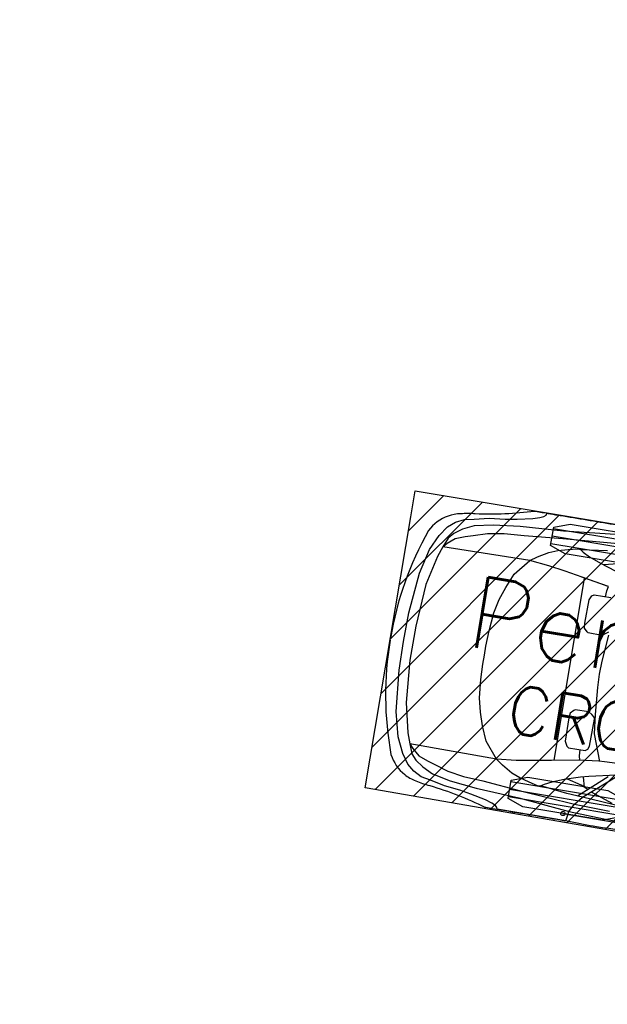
# Model space of a CAD drawing. Header units: metres. Extents: x 147454 to 148962, y 409264 to 410698.
# Tile 4 of 36: x 147464.28 to 147467.85, y 410579.5 to 410585.48. Entities that reach past the tile are written whole.
import ezdxf
from ezdxf import colors
from ezdxf.entities.mleader import LeaderData, LeaderLine
from ezdxf.enums import TextEntityAlignment as Align
from ezdxf.math import Vec2, Vec3

# ---------------------------------------------------------------- set-up
doc = ezdxf.new("R2010")
doc.units = ezdxf.units.M
doc.layers.get('0').update_dxf_attribs({"color": 151})
doc.layers.add('Iv-a-hulp', color=161, linetype='Continuous', plot=False)
doc.layers.add('X-XX-AL-T18', color=10, linetype='Continuous', lineweight=18)
doc.styles.add('NLCS-ISO-M500-T18', font='NLCS-ISO.TTF', dxfattribs={"height": 0.9})
doc.styles.add('TSText', font='Simplex.shx')

# ---------------------------------------------------------------- blocks, each defined once
blk = doc.blocks.new('*U183')
at = {"color": 3, "linetype": 'Continuous', "ltscale": 1.524}
blk.add_circle((0, 0), 0.0127, dxfattribs=at)
blk = doc.blocks.new('*U233')
at = {"color": 4, "linetype": 'Continuous', "ltscale": 1.524, "flags": 128}
blk.add_lwpolyline([(147470.095, 410580.1658), (147466.3799, 410580.8132), (147466.6561, 410582.4601), (147466.6561, 410582.4601), (147466.6825, 410582.618), (147470.1462, 410582.0396)], dxfattribs=at)
blk = doc.blocks.new('*U235')
at = {"color": 7, "linetype": 'Continuous', "ltscale": 1.524}
for p, q in [((-13.394, 2.922), (-13.359, 2.956)), ((-13.359, 2.956), (-13.35, 2.991)), ((-14.146, 2.741), (-13.916, 2.784)), ((-13.916, 2.784), (-13.607, 2.844)), ((-13.607, 2.844), (-13.474, 2.887)), ((-13.474, 2.887), (-13.394, 2.922)), ((-11.927, 2.801), (-12.961, 2.697)), ((-15.114, 2.517), (-14.948, 2.604)), ((-14.948, 2.604), (-14.756, 2.637)), ((-14.756, 2.637), (-14.464, 2.706)), ((-14.367, 2.585), (-14.738, 2.508)), ((-14.464, 2.706), (-14.146, 2.741)), ((-13.828, 2.646), (-14.367, 2.585)), ((-12.961, 2.697), (-13.828, 2.646)), ((-12.952, 2.551), (-11.847, 2.637)), ((-15.39, 2.205), (-15.257, 2.399)), ((-15.257, 2.399), (-15.114, 2.517)), ((-14.951, 2.404), (-15.11, 2.292)), ((-14.738, 2.508), (-14.951, 2.404)), ((-14.721, 2.318), (-14.447, 2.404)), ((-14.447, 2.404), (-14.119, 2.456)), ((-14.119, 2.456), (-13.722, 2.482)), ((-13.722, 2.482), (-12.952, 2.551)), ((-12.812, 2.354), (-12.632, 2.395)), ((-12.632, 2.395), (-12.59, 2.395)), ((-12.59, 2.395), (-12.569, 2.39)), ((-12.569, 2.39), (-12.506, 2.349)), ((-12.033, 2.456), (-12.568, 2.39)), ((-15.533, 1.893), (-15.39, 2.205)), ((-15.207, 2.18), (-15.279, 1.99)), ((-15.11, 2.292), (-15.207, 2.18)), ((-15.207, 2.077), (-15.066, 2.197)), ((-15.066, 2.197), (-14.88, 2.266)), ((-14.88, 2.266), (-14.721, 2.318)), ((-13.392, 2.107), (-13.181, 2.231)), ((-13.181, 2.231), (-13.007, 2.297)), ((-13.007, 2.297), (-12.812, 2.354)), ((-12.506, 2.349), (-12.363, 2.277)), ((-12.363, 2.277), (-12.131, 2.189)), ((-12.131, 2.189), (-11.815, 2.087)), ((-11.779, 2.239), (-12.067, 2.169)), ((-15.279, 1.99), (-15.357, 1.786)), ((-15.279, 1.99), (-15.207, 2.077)), ((-13.529, 2.009), (-15.279, 1.99)), ((-13.789, 1.689), (-13.529, 2.009)), ((-13.529, 2.009), (-13.392, 2.107)), ((-13.134, 1.968), (-13.529, 2.009)), ((-12.801, 1.917), (-13.134, 1.968)), ((-15.655, 1.398), (-15.533, 1.893)), ((-15.357, 1.786), (-15.489, 1.194)), ((-12.443, 1.855), (-12.801, 1.917)), ((-11.893, 1.755), (-12.448, 1.854)), ((-11.905, 1.757), (-12.443, 1.855)), ((-12.392, -1.846), (-12.392, 1.846)), ((-13.911, 1.398), (-13.789, 1.689)), ((-11.919, 1.547), (-11.913, 1.668)), ((-11.913, 1.668), (-11.893, 1.755)), ((-15.732, 0.58), (-15.655, 1.398)), ((-13.999, 1.14), (-13.911, 1.398)), ((-12.242, 0.958), (-12.234, 1.43)), ((-12.234, 1.43), (-12.189, 1.52)), ((-12.189, 1.52), (-12.152, 1.546)), ((-12.152, 1.546), (-11.814, 1.547)), ((-15.489, 1.194), (-15.555, 0.343)), ((-14.065, 0.86), (-13.999, 1.14)), ((-14.098, 0.494), (-14.065, 0.86)), ((-12.233, 0.86), (-12.242, 0.958)), ((-12.168, 0.798), (-12.233, 0.86)), ((-12.141, 0.78), (-12.168, 0.798)), ((-11.803, 0.817), (-11.867, 0.772)), ((-11.748, 0.861), (-11.803, 0.817)), ((-11.734, 0.803), (-11.779, 0.268)), ((-11.867, 0.772), (-12.141, 0.78)), ((-15.743, 0), (-15.732, 0.58)), ((-14.109, 0.182), (-14.098, 0.494)), ((-15.555, 0.343), (-15.555, 0)), ((-11.779, 0.268), (-11.788, 0)), ((-15.732, -0.58), (-15.743, 0)), ((-14.109, 0), (-14.109, 0.182)), ((-14.109, -0.182), (-14.109, 0)), ((-11.788, 0), (-11.779, -0.268)), ((-15.555, 0), (-15.555, -0.343)), ((-14.098, -0.494), (-14.109, -0.182)), ((-15.555, -0.343), (-15.489, -1.194)), ((-11.779, -0.268), (-11.734, -0.803)), ((-15.655, -1.398), (-15.732, -0.58)), ((-14.065, -0.86), (-14.098, -0.494)), ((-12.141, -0.78), (-12.168, -0.798)), ((-11.867, -0.772), (-12.141, -0.78)), ((-11.803, -0.817), (-11.867, -0.772)), ((-13.999, -1.14), (-14.065, -0.86)), ((-12.233, -0.86), (-12.242, -0.958)), ((-12.242, -0.958), (-12.234, -1.43)), ((-12.168, -0.798), (-12.233, -0.86)), ((-11.748, -0.861), (-11.803, -0.817)), ((-11.73, -0.897), (-11.748, -0.861)), ((-11.741, -1.449), (-11.73, -0.897)), ((-11.734, -0.803), (-11.688, -1.186)), ((-13.911, -1.398), (-13.999, -1.14)), ((-15.489, -1.194), (-15.357, -1.786)), ((-11.688, -1.186), (-11.496, -1.712)), ((-15.533, -1.893), (-15.655, -1.398)), ((-13.789, -1.689), (-13.911, -1.398)), ((-12.234, -1.43), (-12.189, -1.52)), ((-12.189, -1.52), (-12.152, -1.546)), ((-12.152, -1.546), (-11.814, -1.547)), ((-11.919, -1.547), (-11.913, -1.668)), ((-11.814, -1.547), (-11.768, -1.512)), ((-11.768, -1.512), (-11.741, -1.449)), ((-13.529, -2.009), (-13.789, -1.689)), ((-11.893, -1.755), (-12.448, -1.854)), ((-11.905, -1.757), (-12.443, -1.855)), ((-11.913, -1.668), (-11.893, -1.755)), ((-11.508, -1.71), (-11.905, -1.757)), ((-11.396, -1.702), (-11.508, -1.71)), ((-10.657, -1.685), (-11.396, -1.702)), ((-15.39, -2.205), (-15.533, -1.893)), ((-15.357, -1.786), (-15.279, -1.99)), ((-12.801, -1.917), (-13.134, -1.968)), ((-12.443, -1.855), (-12.801, -1.917)), ((-11.714, -2.473), (-11.069, -1.922)), ((-11.113, -1.928), (-11.654, -2.045)), ((-13.529, -2.009), (-15.279, -1.99)), ((-15.279, -1.99), (-15.207, -2.077)), ((-15.279, -1.99), (-15.207, -2.18)), ((-15.207, -2.077), (-15.066, -2.197)), ((-13.134, -1.968), (-13.529, -2.009)), ((-13.392, -2.107), (-13.529, -2.009)), ((-13.181, -2.231), (-13.392, -2.107)), ((-11.815, -2.087), (-12.131, -2.189)), ((-11.654, -2.045), (-11.815, -2.087)), ((-11.272, -1.991), (-11.814, -2.468)), ((-11.705, -2.273), (-11.76, -2.073)), ((-15.257, -2.399), (-15.39, -2.205)), ((-15.207, -2.18), (-15.11, -2.292)), ((-15.11, -2.292), (-14.951, -2.404)), ((-15.066, -2.197), (-14.88, -2.266)), ((-14.88, -2.266), (-14.721, -2.318)), ((-14.721, -2.318), (-14.447, -2.404)), ((-13.007, -2.297), (-13.181, -2.231)), ((-12.812, -2.354), (-13.007, -2.297)), ((-12.632, -2.395), (-12.812, -2.354)), ((-12.506, -2.349), (-12.569, -2.39)), ((-12.363, -2.277), (-12.506, -2.349)), ((-12.131, -2.189), (-12.363, -2.277)), ((-11.779, -2.239), (-12.067, -2.169)), ((-11.632, -2.307), (-11.779, -2.239)), ((-11.559, -2.341), (-11.118, -2.492)), ((-15.114, -2.517), (-15.257, -2.399)), ((-14.948, -2.604), (-15.114, -2.517)), ((-14.951, -2.404), (-14.738, -2.508)), ((-14.738, -2.508), (-14.367, -2.585)), ((-14.447, -2.404), (-14.119, -2.456)), ((-14.119, -2.456), (-13.722, -2.482)), ((-13.722, -2.482), (-12.952, -2.551)), ((-12.952, -2.551), (-11.847, -2.637)), ((-12.59, -2.395), (-12.632, -2.395)), ((-12.569, -2.39), (-12.59, -2.395)), ((-12.033, -2.456), (-12.568, -2.39)), ((-11.714, -2.473), (-12.033, -2.456)), ((-11.847, -2.637), (-11.714, -2.473)), ((-10.892, -2.528), (-11.714, -2.473)), ((-14.756, -2.637), (-14.948, -2.604)), ((-14.464, -2.706), (-14.756, -2.637)), ((-14.146, -2.741), (-14.464, -2.706)), ((-14.367, -2.585), (-13.828, -2.646)), ((-13.916, -2.784), (-14.146, -2.741)), ((-13.828, -2.646), (-12.961, -2.697)), ((-12.961, -2.697), (-11.927, -2.801)), ((-11.935, -2.801), (-11.847, -2.637)), ((-11.847, -2.637), (-11.135, -2.661)), ((-13.607, -2.844), (-13.916, -2.784)), ((-13.474, -2.887), (-13.607, -2.844)), ((-13.394, -2.922), (-13.474, -2.887)), ((-13.359, -2.956), (-13.394, -2.922)), ((-11.962, -2.991), (-11.944, -2.87)), ((-11.944, -2.87), (-11.935, -2.801)), ((-11.927, -2.801), (-11.223, -2.832)), ((-11.223, -2.832), (-10.366, -2.851)), ((-13.35, -2.991), (-13.359, -2.956)), ((-11.962, -2.991), (-13.35, -2.991))]:
    blk.add_line(p, q, dxfattribs=at)
at = {"color": 2, "linetype": 'Continuous', "ltscale": 1.524}
for p, q in [((-10.918, 2.71), (-13.169, 2.71)), ((-10.918, 2.56), (-13.169, 2.56)), ((-10.918, 2.41), (-13.169, 2.41)), ((-10.918, -2.41), (-13.169, -2.41)), ((-10.918, -2.56), (-13.169, -2.56)), ((-10.918, -2.71), (-13.169, -2.71))]:
    blk.add_line(p, q, dxfattribs=at)
at = {"color": 7, "linetype": 'Continuous', "ltscale": 1.524, "flags": 128}
for points in [[(-16.01, -0.019, 0.087361), (-15.617, -2.264, 0.149552), (-15.281, -2.615, 0.076524), (-15.043, -2.701, 0.03911), (-14.753, -2.747, -0.0414), (-13.597, -2.991, 0.023007), (-13.577, -2.991, -0.023007), (-13.441, -2.991, 0.022807), (-13.273, -2.991, -0.023044), (-13.078, -2.991, 0.023044), (-12.947, -2.991, -0.001731), (-11.864, -2.992, 0.015295), (-11.338, -3.002, -0.002997), (-10.359, -2.997)], [(-11.864, 2.992, -0.001731), (-12.947, 2.991, 0.023044), (-13.078, 2.991, -0.023044), (-13.273, 2.991, 0.022807), (-13.441, 2.991, -0.023007), (-13.577, 2.991, 0.023007), (-13.597, 2.991, -0.0414), (-14.753, 2.747, 0.03911), (-15.043, 2.701, 0.076524), (-15.281, 2.615, 0.149552), (-15.617, 2.264, 0.087361), (-16.01, 0.019)]]:
    blk.add_lwpolyline(points, format="xyb", dxfattribs=at)
at = {"color": 1, "linetype": 'Continuous', "ltscale": 1.524, "flags": 128}
for points in [[(-10.918, 2.747), (-10.918, 2.372), (-11.233, 2.259), (-12.854, 2.259), (-13.169, 2.372), (-13.169, 2.747), (-12.854, 2.86), (-11.233, 2.86)], [(-10.918, -2.372), (-10.918, -2.747), (-11.233, -2.86), (-12.854, -2.86), (-13.169, -2.747), (-13.169, -2.372), (-12.854, -2.259), (-11.233, -2.259)]]:
    blk.add_lwpolyline(points, close=True, dxfattribs=at)
blk = doc.blocks.new('*U234')
at = {"xscale": 0.3047304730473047, "yscale": 0.3047304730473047, "zscale": 0.3047304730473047, "rotation": 350.4821343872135}
blk.add_blockref('*U235', (0.8876, -0.1488), dxfattribs=at)
at = {"color": 7, "style": 'TSText'}
for s, height, p in [('Personenauto', 0.43575, (-1.477, 0.5039)), ('CROW 2012 (NL)', 0.2905, (-1.5671, -0.0333))]:
    blk.add_text(s, height=height, rotation=350.48213, dxfattribs=at).set_placement(p, align=Align.MIDDLE_CENTER)
blk = doc.blocks.new('*U176')
at = {"transparency": 33554585}
h = blk.add_hatch(dxfattribs=at)
h.set_pattern_fill('LINE', color=3, scale=0.06096, angle=45, style=0)
h.paths.add_polyline_path([(147466.6561, 410582.4601), (147466.6825, 410582.618), (147470.1462, 410582.0396), (147470.9979, 410581.9149), (147471.8324, 410581.8248), (147472.6464, 410581.7842), (147473.428, 410581.8059), (147474.1639, 410581.8975), (147474.5201, 410581.9731), (147474.8673, 410582.0701), (147475.2032, 410582.1901), (147475.5282, 410582.3353), (147475.8383, 410582.5068), (147476.1317, 410582.7071), (147476.3924, 410582.927), (147476.6413, 410583.1868), (147476.8626, 410583.468), (147477.0606, 410583.7633), (147477.4055, 410584.3866), (147477.7299, 410585.067), (147478.0438, 410585.7993), (147478.3069, 410586.4872), (147478.5733, 410587.2793), (147478.8067, 410588.0883), (147478.987, 410588.9065), (147479.098, 410589.733), (147479.1388, 410590.5119), (147479.1148, 410591.3482), (147479.0241, 410592.1558), (147478.9381, 410592.5897), (147477.9591, 410596.6679), (147477.8605, 410597.5834), (147477.7883, 410598.5157), (147477.7457, 410599.4019), (147477.7282, 410600.3419), (147477.7391, 410601.2819), (147477.7784, 410602.2201), (147477.8457, 410603.153), (147477.9403, 410604.0784), (147478.0533, 410604.937), (147478.1999, 410605.8481), (147478.3729, 410606.7515), (147478.5725, 410607.6497), (147478.7954, 410608.5437), (147479.1747, 410610.3015), (147479.5902, 410612.0825), (147480.0479, 410613.8525), (147480.5494, 410615.6176), (147481.0783, 410617.3246), (147481.683, 410619.1204), (147481.8572, 410619.5629), (147482.0542, 410619.9946), (147482.4951, 410620.8157), (147482.8629, 410621.4417), (147483.3466, 410622.2017), (147484.3595, 410623.6801), (147486.3562, 410627.5305), (147487.9822, 410626.6909), (147487.2036, 410625.1038), (147486.3906, 410623.5113), (147483.9066, 410618.9415), (147483.5279, 410618.1584), (147483.1819, 410617.3602), (147482.8705, 410616.5516), (147482.6137, 410615.7975), (147482.1107, 410614.1074), (147481.646, 410612.3852), (147481.2225, 410610.6527), (147480.841, 410608.9138), (147480.508, 410607.2064), (147480.2091, 410605.4566), (147479.97, 410603.76), (147479.8826, 410602.8801), (147479.8221, 410602.0006), (147479.7883, 410601.1232), (147479.7811, 410600.245), (147479.8003, 410599.3663), (147479.8428, 410598.5363), (147479.914, 410597.6553), (147480.0422, 410596.5446), (147480.4406, 410595.7432), (147480.7986, 410594.8672), (147481.0865, 410593.9716), (147481.3022, 410593.0693), (147481.4495, 410592.1498), (147481.5243, 410591.2675), (147481.4364, 410590.3389), (147481.3078, 410589.4661), (147481.1219, 410588.5006), (147480.8935, 410587.5519), (147480.6942, 410586.8494), (147480.3982, 410584.3928), (147480.2942, 410583.8574), (147480.1407, 410583.3325), (147479.935, 410582.836), (147479.6881, 410582.3813), (147479.3964, 410581.9528), (147479.06, 410581.5512), (147478.6811, 410581.1791), (147478.265, 410580.8423), (147477.842, 410580.5595), (147477.3812, 410580.3063), (147476.8981, 410580.0929), (147476.4095, 410579.9232), (147475.9148, 410579.7932), (147475.4259, 410579.7022), (147474.9211, 410579.6436), (147474.4275, 410579.6186), (147473.9229, 410579.624), (147473.4221, 410579.658), (147472.9275, 410579.7178), (147470.095, 410580.1658), (147466.3799, 410580.8132), (147466.6561, 410582.4601), (147466.6561, 410582.4601)], flags=16)
h.paths.add_polyline_path([(147484.9361, 410622.7731), (147485.0304, 410622.7274), (147485.127, 410622.6866), (147485.2256, 410622.6509), (147485.326, 410622.6205), (147485.4277, 410622.5953), (147485.5307, 410622.5756), (147485.5989, 410622.5655), (147485.6487, 410622.57), (147485.6967, 410622.5842), (147485.7409, 410622.6076), (147485.7712, 410622.6316), (147485.7975, 410622.66), (147485.8254, 410622.695), (147485.8504, 410622.7321), (147485.9174, 410622.8243), (147485.989, 410622.9129), (147486.0653, 410622.9976), (147486.0779, 410623.0108), (147486.0795, 410623.0136), (147486.0808, 410623.0164), (147486.0899, 410623.035), (147486.0997, 410623.0531), (147486.112, 410623.0756), (147486.1232, 410623.0986), (147486.1363, 410623.1254), (147486.1506, 410623.1516), (147486.1601, 410623.1691), (147486.1688, 410623.1869), (147486.2445, 410623.3336), (147486.3208, 410623.48), (147486.3866, 410623.6005), (147486.397, 410623.6211), (147486.4643, 410623.7541), (147486.5323, 410623.8867), (147486.7214, 410624.2527), (147486.772, 410624.349), (147486.7758, 410624.3563), (147486.7796, 410624.3635), (147487.1283, 410625.0389), (147487.1285, 410625.0386), (147487.1286, 410625.0384), (147487.1291, 410625.0377), (147487.1296, 410625.037), (147487.1301, 410625.0364), (147487.1307, 410625.036), (147487.1308, 410625.0358), (147487.131, 410625.0357), (147487.1311, 410625.0357), (147487.1312, 410625.0356), (147487.1312, 410625.0356), (147487.1313, 410625.0356), (147487.1314, 410625.0355), (147487.1315, 410625.0354), (147487.1317, 410625.0354), (147487.1318, 410625.0353), (147487.1318, 410625.0353), (147487.1318, 410625.0353), (147487.1319, 410625.0353), (147487.1319, 410625.0353), (147487.132, 410625.0352), (147487.132, 410625.0352), (147487.1324, 410625.0351), (147487.1327, 410625.035), (147487.133, 410625.0349), (147487.1333, 410625.0349), (147487.1335, 410625.0349), (147487.1337, 410625.0348), (147487.1338, 410625.0348), (147487.134, 410625.0348), (147487.1343, 410625.0349), (147487.1344, 410625.0349), (147487.1345, 410625.0349), (147487.1346, 410625.0349), (147487.1348, 410625.0349), (147487.1349, 410625.0349), (147487.1349, 410625.035), (147487.1349, 410625.035), (147487.1349, 410625.035), (147487.1355, 410625.0351), (147487.1361, 410625.0353), (147487.1369, 410625.0356), (147487.1376, 410625.0358), (147487.1384, 410625.0362), (147487.1391, 410625.0367), (147487.1476, 410625.0436), (147487.1477, 410625.0437), (147487.1479, 410625.0438), (147487.1486, 410625.0444), (147487.149, 410625.0453), (147487.1565, 410625.0566), (147487.1625, 410625.0687), (147487.1691, 410625.0896), (147487.1719, 410625.1113), (147487.2254, 410625.212), (147487.2789, 410625.3126), (147487.4136, 410625.5744), (147487.5462, 410625.8373), (147487.6372, 410626.0235), (147487.6842, 410626.1309), (147487.7058, 410626.1978), (147487.7239, 410626.2658), (147487.7384, 410626.3346), (147487.7439, 410626.3671), (147487.7525, 410626.4275), (147487.753, 410626.4885), (147487.7454, 410626.549), (147487.7298, 410626.608), (147487.7064, 410626.6643), (147487.6782, 410626.7108), (147487.6468, 410626.7552), (147487.6124, 410626.7973), (147487.5752, 410626.837), (147487.5354, 410626.874), (147487.4931, 410626.9082), (147487.4485, 410626.9394), (147487.3598, 410627.0005), (147487.2681, 410627.057), (147487.1735, 410627.1085), (147487.1692, 410627.1107), (147487.0725, 410627.1582), (147486.9734, 410627.2006), (147486.8723, 410627.2377), (147486.8678, 410627.2392), (147486.8165, 410627.2575), (147486.7642, 410627.2722), (147486.711, 410627.2832), (147486.6571, 410627.2906), (147486.6028, 410627.2942), (147486.5485, 410627.2941), (147486.4942, 410627.2903), (147486.4348, 410627.2766), (147486.3776, 410627.2552), (147486.3239, 410627.2264), (147486.2744, 410627.1907), (147486.2302, 410627.1487), (147486.1812, 410627.0983), (147486.1349, 410627.0453), (147486.0915, 410626.99), (147486.0721, 410626.9633), (147485.9676, 410626.7844), (147485.9127, 410626.6808), (147485.7752, 410626.4205), (147485.6397, 410626.159), (147485.5886, 410626.0571), (147485.5375, 410625.9552), (147485.5214, 410625.9404), (147485.5082, 410625.9229), (147485.5018, 410625.911), (147485.4969, 410625.8983), (147485.4964, 410625.8975), (147485.4964, 410625.8966), (147485.4964, 410625.8964), (147485.4964, 410625.8962), (147485.4956, 410625.8853), (147485.4957, 410625.8844), (147485.4958, 410625.8836), (147485.4961, 410625.8828), (147485.4963, 410625.8821), (147485.4965, 410625.8815), (147485.4967, 410625.8809), (147485.4967, 410625.8809), (147485.4967, 410625.8808), (147485.4967, 410625.8808), (147485.4967, 410625.8808), (147485.4968, 410625.8806), (147485.4968, 410625.8805), (147485.4969, 410625.8804), (147485.497, 410625.8803), (147485.4971, 410625.88), (147485.4972, 410625.8799), (147485.4973, 410625.8798), (147485.4974, 410625.8797), (147485.4975, 410625.8795), (147485.4978, 410625.8793), (147485.498, 410625.8791), (147485.4983, 410625.8789), (147485.4986, 410625.8787), (147485.4986, 410625.8786), (147485.4986, 410625.8786), (147485.4987, 410625.8786), (147485.4988, 410625.8785), (147485.4988, 410625.8785), (147485.4988, 410625.8785), (147485.4989, 410625.8785), (147485.499, 410625.8784), (147485.4991, 410625.8783), (147485.4993, 410625.8783), (147485.4993, 410625.8782), (147485.4994, 410625.8782), (147485.4995, 410625.8782), (147485.4996, 410625.8781), (147485.4998, 410625.8781), (147485.4999, 410625.878), (147485.5006, 410625.8778), (147485.5014, 410625.8777), (147485.5022, 410625.8777), (147485.5031, 410625.8778), (147485.5034, 410625.8778), (147485.5037, 410625.8778), (147485.155, 410625.2024), (147485.1512, 410625.1951), (147485.1475, 410625.1878), (147485.0983, 410625.0908), (147484.9094, 410624.7247), (147484.8407, 410624.5925), (147484.7711, 410624.4606), (147484.7099, 410624.3377), (147484.7003, 410624.3167), (147484.625, 410624.1698), (147484.5493, 410624.0232), (147484.5398, 410624.0057), (147484.5311, 410623.9878), (147484.518, 410623.961), (147484.5037, 410623.9349), (147484.4914, 410623.9124), (147484.4802, 410623.8893), (147484.4711, 410623.8708), (147484.4612, 410623.8527), (147484.4597, 410623.8499), (147484.4583, 410623.8471), (147484.4344, 410623.7357), (147484.4046, 410623.6257), (147484.3691, 410623.5175), (147484.3629, 410623.5002), (147484.3471, 410623.4583), (147484.3347, 410623.4153), (147484.3268, 410623.3775), (147484.3247, 410623.3388), (147484.3313, 410623.2892), (147484.3475, 410623.2419), (147484.3726, 410623.1987), (147484.4459, 410623.1236), (147484.5229, 410623.0525), (147484.6036, 410622.9855), (147484.6876, 410622.9228), (147484.7748, 410622.8646), (147484.865, 410622.8111), (147484.9257, 410622.7785)], is_closed=False, flags=8)
h.paths.add_polyline_path([(147466.5316, 410581.7096), (147466.5168, 410581.6058), (147466.5075, 410581.5014), (147466.5037, 410581.3966), (147466.5054, 410581.2918), (147466.5126, 410581.1872), (147466.5252, 410581.0831), (147466.5364, 410581.0151), (147466.5559, 410580.969), (147466.5841, 410580.9277), (147466.6199, 410580.8927), (147466.652, 410580.8712), (147466.6871, 410580.8548), (147466.729, 410580.839), (147466.7719, 410580.8265), (147466.8802, 410580.7909), (147466.9864, 410580.7497), (147467.0904, 410580.703), (147467.1068, 410580.695), (147467.1099, 410580.6944), (147467.113, 410580.694), (147467.1335, 410580.691), (147467.1537, 410580.6872), (147467.1789, 410580.6824), (147467.2043, 410580.6787), (147467.2338, 410580.6745), (147467.2631, 410580.6689), (147467.2826, 410580.6651), (147467.3023, 410580.6623), (147467.4651, 410580.635), (147467.6278, 410580.6072), (147467.7626, 410580.5813), (147467.7854, 410580.5776), (147467.9326, 410580.5543), (147468.0797, 410580.53), (147468.4859, 410580.4617), (147468.5931, 410580.443), (147468.6012, 410580.4416), (147468.6092, 410580.4403), (147469.3589, 410580.3146), (147469.3587, 410580.3143), (147469.3585, 410580.3141), (147469.358, 410580.3134), (147469.3574, 410580.3127), (147469.3571, 410580.3121), (147469.3568, 410580.3114), (147469.3567, 410580.3112), (147469.3567, 410580.3111), (147469.3567, 410580.311), (147469.3566, 410580.3109), (147469.3566, 410580.3108), (147469.3566, 410580.3107), (147469.3566, 410580.3106), (147469.3566, 410580.3104), (147469.3565, 410580.3103), (147469.3565, 410580.3102), (147469.3565, 410580.3102), (147469.3565, 410580.3101), (147469.3565, 410580.3101), (147469.3565, 410580.31), (147469.3565, 410580.31), (147469.3565, 410580.3099), (147469.3565, 410580.3096), (147469.3565, 410580.3092), (147469.3565, 410580.3089), (147469.3566, 410580.3086), (147469.3566, 410580.3084), (147469.3567, 410580.3082), (147469.3567, 410580.3081), (147469.3567, 410580.308), (147469.3568, 410580.3076), (147469.3569, 410580.3076), (147469.3569, 410580.3074), (147469.357, 410580.3073), (147469.3571, 410580.3072), (147469.3571, 410580.3071), (147469.3571, 410580.3071), (147469.3571, 410580.3071), (147469.3571, 410580.3071), (147469.3575, 410580.3066), (147469.3579, 410580.306), (147469.3583, 410580.3054), (147469.3588, 410580.3048), (147469.3594, 410580.3041), (147469.36, 410580.3036), (147469.3692, 410580.2977), (147469.3694, 410580.2976), (147469.3695, 410580.2975), (147469.3703, 410580.2969), (147469.3713, 410580.2968), (147469.3843, 410580.2932), (147469.3977, 410580.2911), (147469.4196, 410580.2912), (147469.4411, 410580.2952), (147469.5533, 410580.275), (147469.6655, 410580.2548), (147469.956, 410580.2066), (147470.2468, 410580.1606), (147470.4519, 410580.1309), (147470.5685, 410580.1189), (147470.6388, 410580.1188), (147470.709, 410580.1223), (147470.779, 410580.1296), (147470.8117, 410580.1343), (147470.8718, 410580.1445), (147470.93, 410580.1627), (147470.9853, 410580.1884), (147471.0367, 410580.2213), (147471.0832, 410580.2608), (147471.1188, 410580.3019), (147471.1515, 410580.3453), (147471.1811, 410580.3909), (147471.2075, 410580.4385), (147471.2306, 410580.4877), (147471.2502, 410580.5384), (147471.2663, 410580.5903), (147471.2974, 410580.6935), (147471.3231, 410580.7981), (147471.3433, 410580.904), (147471.344, 410580.9087), (147471.3597, 410581.0153), (147471.3698, 410581.1226), (147471.3743, 410581.2302), (147471.3744, 410581.235), (147471.3761, 410581.2893), (147471.3741, 410581.3437), (147471.3683, 410581.3977), (147471.3589, 410581.4513), (147471.3457, 410581.5041), (147471.329, 410581.5558), (147471.3088, 410581.6063), (147471.2777, 410581.6587), (147471.2398, 410581.7066), (147471.196, 410581.7489), (147471.1468, 410581.7851), (147471.0934, 410581.8144), (147471.0303, 410581.8456), (147470.9658, 410581.8735), (147470.8999, 410581.898), (147470.8685, 410581.9083), (147470.6662, 410581.9531), (147470.5508, 410581.9737), (147470.2609, 410582.0252), (147469.9706, 410582.0743), (147469.8579, 410582.0918), (147469.7453, 410582.1093), (147469.7262, 410582.1201), (147469.7055, 410582.1273), (147469.6922, 410582.1297), (147469.6787, 410582.1305), (147469.6778, 410582.1307), (147469.6769, 410582.1305), (147469.6767, 410582.1305), (147469.6765, 410582.1304), (147469.6659, 410582.1278), (147469.6651, 410582.1275), (147469.6643, 410582.1271), (147469.6637, 410582.1266), (147469.663, 410582.1262), (147469.6625, 410582.1258), (147469.662, 410582.1255), (147469.662, 410582.1255), (147469.662, 410582.1254), (147469.662, 410582.1254), (147469.6619, 410582.1254), (147469.6618, 410582.1253), (147469.6617, 410582.1252), (147469.6616, 410582.1251), (147469.6616, 410582.125), (147469.6613, 410582.1248), (147469.6613, 410582.1247), (147469.6612, 410582.1246), (147469.6611, 410582.1244), (147469.661, 410582.1242), (147469.6608, 410582.1239), (147469.6607, 410582.1236), (147469.6606, 410582.1233), (147469.6605, 410582.123), (147469.6605, 410582.1229), (147469.6605, 410582.1229), (147469.6604, 410582.1228), (147469.6604, 410582.1228), (147469.6604, 410582.1227), (147469.6604, 410582.1227), (147469.6604, 410582.1226), (147469.6604, 410582.1225), (147469.6603, 410582.1223), (147469.6603, 410582.1222), (147469.6603, 410582.1221), (147469.6603, 410582.122), (147469.6603, 410582.1219), (147469.6603, 410582.1218), (147469.6603, 410582.1216), (147469.6603, 410582.1215), (147469.6603, 410582.1207), (147469.6605, 410582.12), (147469.6607, 410582.1192), (147469.661, 410582.1184), (147469.6611, 410582.1181), (147469.6612, 410582.1178), (147468.9116, 410582.2435), (147468.9035, 410582.2448), (147468.8954, 410582.2461), (147468.788, 410582.2634), (147468.3817, 410582.3314), (147468.2348, 410582.3564), (147468.088, 410582.3823), (147467.9523, 410582.403), (147467.9293, 410582.4058), (147467.7665, 410582.4326), (147467.6037, 410582.4599), (147467.5841, 410582.4636), (147467.5645, 410582.4664), (147467.5349, 410582.4707), (147467.5057, 410582.4763), (147467.4805, 410582.4811), (147467.4551, 410582.4848), (147467.4347, 410582.4877), (147467.4144, 410582.4916), (147467.4114, 410582.4922), (147467.4082, 410582.4927), (147467.2949, 410582.4815), (147467.181, 410582.4762), (147467.0671, 410582.4769), (147467.0488, 410582.4776), (147467.0041, 410582.4798), (147466.9593, 410582.4785), (147466.9208, 410582.4745), (147466.8834, 410582.4646), (147466.8382, 410582.4432), (147466.7981, 410582.4133), (147466.7646, 410582.3761), (147466.7155, 410582.2835), (147466.6713, 410582.1884), (147466.6322, 410582.0911), (147466.5982, 410581.9919), (147466.5695, 410581.8911), (147466.546, 410581.7889), (147466.5335, 410581.7212)], is_closed=False, flags=8)
at = {"color": 3, "linetype": 'Continuous', "ltscale": 1.524, "flags": 128}
blk.add_lwpolyline([(147467.5805, 410580.656), (147468.5586, 410580.492), (147469.5485, 410580.3266), (147470.5711, 410580.1696), (147471.6137, 410580.0503), (147472.6711, 410579.9972), (147473.7329, 410580.0384), (147474.7816, 410580.1997), (147475.7913, 410580.5017), (147476.7279, 410580.9567), (147477.5513, 410581.5655), (147478.247, 410582.335), (147478.8258, 410583.2453), (147478.9766, 410583.5342)], dxfattribs=at)
for name, p in [('*U233', (0, 0)), ('*U234', (147470.4564, 410581.0575)), ('*U183', (147467.5805, 410580.656))]:
    blk.add_blockref(name, p)

msp = doc.modelspace()

# ---------------------------------------------------------------- block references
at = {"layer": 'Iv-a-hulp'}
msp.add_blockref('*U176', (0, 0), dxfattribs=at)

# ---------------------------------------------------------------- next in the draw order: leaders
at = {"layer": 'X-XX-AL-T18'}
ml = msp.add_multileader_mtext('Standard', dxfattribs=at)
ml.set_content('Afzetting bouwterrein\\P{\\Lgeen} doorgaand verkeer', color=256, style='NLCS-ISO-M500-T18')
ml.set_leader_properties(color=256, linetype='ByLayer', lineweight=-1)
ml.build(insert=Vec2(0, 0))
ml.multileader.update_dxf_attribs({"has_text_frame": 1, "text_left_attachment_type": 5, "text_right_attachment_type": 5, "dogleg_length": 0.9, "arrow_head_size": 0.9})
ctx = ml.context
ctx.base_point, ctx.char_height, ctx.arrow_head_size, ctx.landing_gap_size, ctx.plane_origin = Vec3(147454.0087, 410588.1346), 0.9, 0.9, 0.45, Vec3(147476.3571, 410586.3896)
ctx.left_attachment, ctx.right_attachment = 5, 5
notes = []
notes.append((ctx, [(0, (1, 1, 0), (147469.0387, 410588.1346), (-1, 0), 0.9, [(0, [(147475.8508, 410578.5778)], 0, [])])]))
ctx.mtext.insert, ctx.mtext.flow_direction = Vec3(147454.4587, 410590.8046), 5
ctx.mtext.has_bg_fill, ctx.mtext.bg_color, ctx.mtext.bg_scale_factor, ctx.mtext.bg_transparency, ctx.mtext.use_window_bg_color = 1, -1027028792, 1.5, 0, 1
for ctx, leaders in notes:
    for number, flags, end, landing, length, lines in leaders:
        leader = LeaderData()
        leader.index, (leader.has_last_leader_line, leader.has_dogleg_vector, leader.attachment_direction) = number, flags
        leader.last_leader_point, leader.dogleg_vector, leader.dogleg_length = Vec3(end), Vec3(landing), length
        for number, points, colour, breaks in lines:
            line = LeaderLine()
            line.index, line.vertices, line.color, line.breaks = number, Vec3.list(points), colors.encode_raw_color(colour), breaks
            leader.lines.append(line)
        ctx.leaders.append(leader)

doc.saveas('drawing.dxf')
